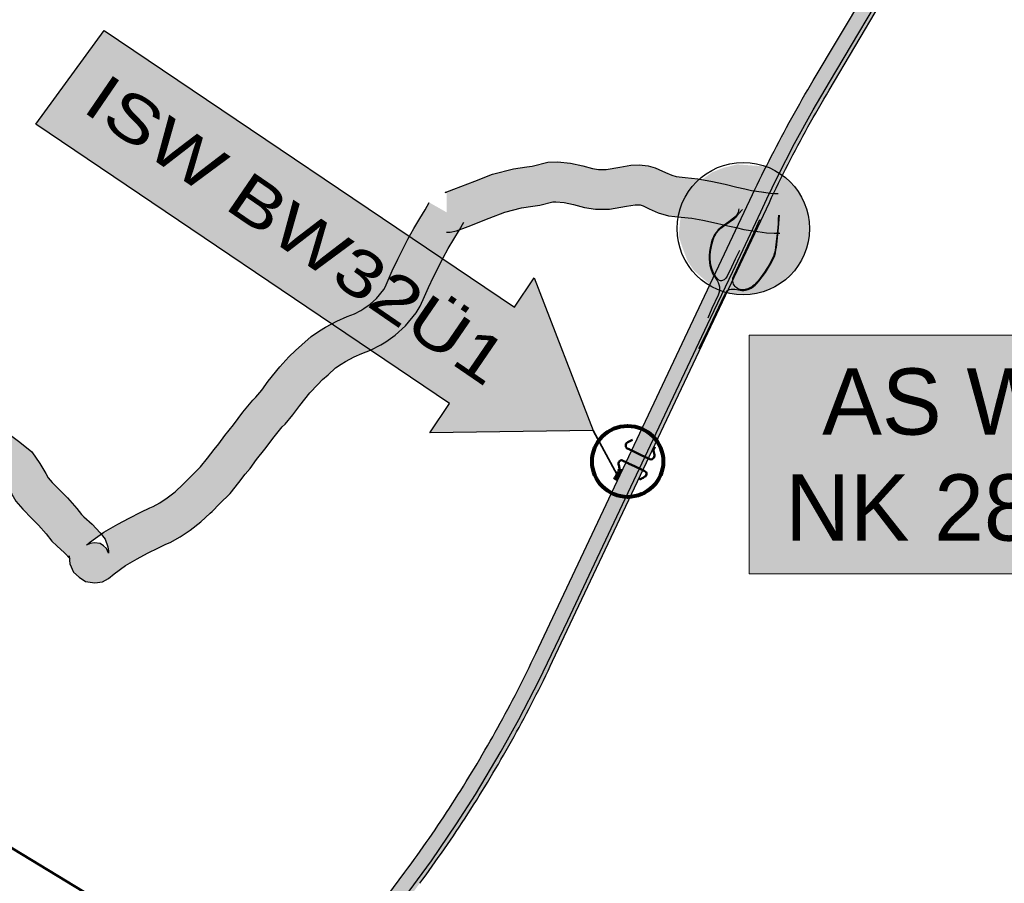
# Model space of a CAD drawing. Header units: metres. Extents: x 33417500 to 33438500, y 5878300 to 5908000.
# Tile 18 of 207: x 33425860 to 33429579, y 5891025 to 5894285. Entities that reach past the tile are written whole.
import ezdxf
from ezdxf.enums import TextEntityAlignment as Align

# ---------------------------------------------------------------- set-up
doc = ezdxf.new("R2010")
doc.units = ezdxf.units.M
doc.header["$LTSCALE"] = 999.999998
doc.linetypes.add('LT00', pattern=[0])
doc.linetypes.add('LT00000', pattern=[0])
for name, color, linetype, lineweight, true_color in [('200_STRASSENNETZ PLANUNG-4BA', 18, 'LT00000', 18, 0x000000), ('200_STRASSENNETZ_BAB', 18, 'LT00000', 18, 0x000000), ('200_STRASSENNETZ_Kreis', 18, 'LT00000', 18, 0x000000), ('200_STRASSENNETZ_Z', 18, 'LT00000', 18, 0x000000), ('920_freie_TEXTE_Z', 18, 'LT00000', 18, 0x000000), ('940_Bauwerksstempel_Z', 18, 'LT00000', 18, 0x000000), ('BAUWERKE', 18, 'LT00000', 18, 0x000000), ('DTK100FAR_412500-5861000_grau', 18, 'LT00000', 18, 0x000000)]:
    doc.layers.add(name, color=color, linetype=linetype, lineweight=lineweight, true_color=true_color)
for name, color, linetype, lineweight in [('Isw_Nord_ACHSE_Card', 251, 'LT00', 50), ('ISW_Sued_Achse_ACAD_VIC', 130, 'Continuous', 100), ('KREIS', 251, 'LT00', 80)]:
    doc.layers.add(name, color=color, linetype=linetype, lineweight=lineweight)
doc.layers.add('Pfeil', color=224, linetype='Continuous')
doc.layers.add('T__TEXT', color=2, linetype='Continuous')
doc.styles.add('arial narrow', font='ARIALN.TTF', dxfattribs={"width": 0.999})
doc.styles.add('TS100', font='arial.ttf', dxfattribs={"height": 0.2})
picture_1 = doc.add_image_def('image1.tif', size_in_pixel=(3600, 5740))

# ---------------------------------------------------------------- blocks, each defined once
blk = doc.blocks.new('Knoten_teilplanfrei')
at = {"linetype": 'Continuous', "lineweight": 25, "true_color": 0xffffff}
blk.add_hatch(color=7, dxfattribs=at).paths.add_polyline_path([(-0.04547, 0.48496), (-0.14718, 0.4603), (-0.23349, 0.42639), (-0.32904, 0.35858), (-0.36706, 0.31748), (-0.42254, 0.23631), (-0.46467, 0.13562), (-0.47802, 0.05651), (-0.4883, -0.05651), (-0.45953, -0.14384), (-0.42151, -0.24351), (-0.3722, -0.31748), (-0.29822, -0.38221), (-0.2202, -0.4489), (0.17365, 0.46888), (0.04212, 0.47853)])
at = {"linetype": 'Continuous', "lineweight": 25, "true_color": 0xff0000}
blk.add_hatch(color=1, dxfattribs=at).paths.add_polyline_path([(0.48976, -0.10065), (0.45948, -0.19718), (0.41038, -0.28563), (0.34448, -0.3624), (0.26448, -0.42432), (0.17365, -0.46888), (0.07571, -0.49423), (-0.02532, -0.49936), (-0.12533, -0.48404), (-0.2202, -0.4489), (0.17365, 0.46888), (0.26448, 0.42432), (0.34448, 0.3624), (0.41038, 0.28563), (0.45948, 0.19718), (0.48976, 0.10065), (0.5, 0)])
at = {"color": 1, "linetype": 'ByBlock', "lineweight": 25, "true_color": 0xff0000}
blk.add_circle((0, 0), 0.5, dxfattribs=at)

msp = doc.modelspace()

# ---------------------------------------------------------------- hatches: boundary and pattern name
at = {"layer": '200_STRASSENNETZ PLANUNG-4BA', "linetype": 'Continuous', "lineweight": 25, "true_color": 0xff0000}
for points in [[(33428856.9, 5894055.3), (33428846.6, 5894037.9), (33428836.4, 5894020.4), (33428826.1, 5894002.8), (33428816, 5893985.2), (33428806, 5893967.6), (33428796, 5893950), (33428786, 5893932.3), (33428776.2, 5893914.5), (33428766.4, 5893896.8), (33428756.7, 5893878.9), (33428747, 5893861.1), (33428737.5, 5893843.2), (33428728, 5893825.3), (33428718.6, 5893807.3), (33428709.2, 5893789.3), (33428699.9, 5893771.3), (33428690.7, 5893753.2), (33428681.6, 5893735.1), (33428672.5, 5893716.9), (33428663.5, 5893698.7), (33428654.6, 5893680.5), (33428645.7, 5893662.3), (33428636.9, 5893644), (33428628.3, 5893625.7), (33427809.5, 5891893.3), (33427801.1, 5891875.5), (33427792.5, 5891857.8), (33427784, 5891840.1), (33427775.3, 5891822.4), (33427766.6, 5891804.7), (33427757.8, 5891787.1), (33427748.9, 5891769.6), (33427740, 5891752), (33427731, 5891734.5), (33427721.9, 5891717.1), (33427712.7, 5891699.6), (33427703.5, 5891682.3), (33427694.2, 5891664.9), (33427684.9, 5891647.6), (33427675.4, 5891630.3), (33427665.9, 5891613.1), (33427656.4, 5891595.9), (33427646.7, 5891578.7), (33427637, 5891561.6), (33427627.3, 5891544.5), (33427617.4, 5891527.4), (33427607.5, 5891510.4), (33427597.6, 5891493.5), (33427587.5, 5891476.5), (33427577.4, 5891459.7), (33427567.2, 5891442.8), (33427557, 5891426), (33427546.7, 5891409.2), (33427536.3, 5891392.5), (33427525.9, 5891375.8), (33427515.3, 5891359.2), (33427504.8, 5891342.6), (33427494.1, 5891326), (33427483.4, 5891309.5), (33427472.6, 5891293.1), (33427461.8, 5891276.6), (33427450.9, 5891260.3), (33427439.9, 5891243.9), (33427428.9, 5891227.6), (33427417.8, 5891211.4), (33427406.6, 5891195.2), (33427395.4, 5891179), (33427384.1, 5891162.9), (33427372.7, 5891146.8), (33427361.3, 5891130.8), (33427349.8, 5891114.8), (33427338.3, 5891098.9), (33427326.7, 5891083), (33427314.9, 5891067), (33427371.3, 5891025.5), (33427383.1, 5891041.6), (33427394.9, 5891057.7), (33427406.6, 5891073.8), (33427418.2, 5891090), (33427429.8, 5891106.3), (33427441.3, 5891122.6), (33427452.8, 5891138.9), (33427464.2, 5891155.3), (33427475.5, 5891171.8), (33427486.8, 5891188.2), (33427498, 5891204.8), (33427509.1, 5891221.3), (33427520.2, 5891238), (33427531.1, 5891254.6), (33427542.1, 5891271.3), (33427552.9, 5891288.1), (33427563.7, 5891304.9), (33427574.5, 5891321.7), (33427585.1, 5891338.6), (33427595.7, 5891355.5), (33427606.2, 5891372.5), (33427616.7, 5891389.5), (33427627.1, 5891406.5), (33427637.4, 5891423.6), (33427647.7, 5891440.7), (33427657.8, 5891457.9), (33427668, 5891475.1), (33427678, 5891492.3), (33427688, 5891509.6), (33427697.9, 5891527), (33427707.7, 5891544.3), (33427717.5, 5891561.7), (33427727.2, 5891579.2), (33427736.8, 5891596.7), (33427746.4, 5891614.2), (33427755.9, 5891631.7), (33427765.3, 5891649.3), (33427774.6, 5891667), (33427783.9, 5891684.7), (33427793.1, 5891702.4), (33427802.3, 5891720.1), (33427811.3, 5891737.9), (33427820.3, 5891755.7), (33427829.2, 5891773.6), (33427838.1, 5891791.5), (33427846.9, 5891809.4), (33427855.6, 5891827.3), (33427864.2, 5891845.3), (33427872.8, 5891863.4), (33428691.5, 5893595.7), (33428700.1, 5893613.8), (33428708.8, 5893631.8), (33428717.5, 5893649.8), (33428726.3, 5893667.8), (33428735.2, 5893685.8), (33428744.1, 5893703.7), (33428753.1, 5893721.5), (33428762.2, 5893739.4), (33428771.4, 5893757.1), (33428780.6, 5893774.9), (33428789.9, 5893792.6), (33428799.3, 5893810.3), (33428808.7, 5893827.9), (33428818.2, 5893845.6), (33428827.8, 5893863.1), (33428837.4, 5893880.7), (33428847.2, 5893898.2), (33428856.9, 5893915.6), (33428866.8, 5893933), (33428876.7, 5893950.4), (33428886.7, 5893967.7), (33428896.8, 5893985), (33428906.9, 5894002.3), (33428917.1, 5894019.5), (33429111.9, 5894346.8), (33429051.7, 5894382.6)], [(33427082, 5890634.8), (33426963, 5890474), (33426906.8, 5890515.7), (33427025.7, 5890676.4), (33427315, 5891067.1), (33427371.2, 5891025.5)]]:
    msp.add_hatch(color=1, dxfattribs=at).paths.add_polyline_path(points)
at = {"layer": '200_STRASSENNETZ_Kreis', "linetype": 'Continuous', "lineweight": 25, "true_color": 0xa88f00}
for points in [[(33428647.1, 5893485.7), (33428595.4, 5893493.8), (33428566, 5893500.4), (33428535, 5893507.5), (33428491.7, 5893517.7), (33428440, 5893528.4), (33428399, 5893536.6), (33428358.9, 5893540.5), (33428310.4, 5893545.4), (33428271.8, 5893556.7), (33428237.5, 5893571.7), (33428215.2, 5893582.2), (33428210.7, 5893584), (33428203.2, 5893586.3), (33428195.8, 5893587.1), (33428184.9, 5893586.5), (33428152.1, 5893581), (33428087.8, 5893570.3), (33428035.5, 5893570), (33427993.8, 5893576.2), (33427952, 5893587.3), (33427916.6, 5893595), (33427884.9, 5893598.1), (33427874, 5893598), (33427824.3, 5893585.6), (33427798.1, 5893581.8), (33427755.2, 5893575.1), (33427692.6, 5893558.9), (33427633.3, 5893535.9), (33427554.3, 5893505.2), (33427509.4, 5893488.1), (33427485.7, 5893483.2), (33427472.2, 5893483.3), (33427472.5, 5893633.3), (33427470.6, 5893633.3), (33427467.3, 5893632.6), (33427500.4, 5893645.2), (33427579, 5893675.8), (33427646.5, 5893701.9), (33427724.9, 5893722.2), (33427775.8, 5893730.1), (33427795.2, 5893732.9), (33427854.9, 5893747.9), (33427891.6, 5893748.2), (33427940.1, 5893743.4), (33427987.3, 5893733.1), (33428024.1, 5893723.3), (33428046.2, 5893720.1), (33428075, 5893720.2), (33428127.4, 5893728.9), (33428168.1, 5893735.8), (33428199.4, 5893737.6), (33428233.6, 5893733.9), (33428260.2, 5893725.7), (33428274.7, 5893720), (33428299.6, 5893708.2), (33428323.1, 5893698), (33428339.3, 5893693.3), (33428373.6, 5893689.8), (33428421.1, 5893685.2), (33428470, 5893675.3), (33428524.1, 5893664.2), (33428568.9, 5893653.6), (33428599.1, 5893646.7), (33428623.5, 5893641.2), (33428670.5, 5893633.8)], [(33428711.1, 5893629.3), (33428695.6, 5893630.2), (33428669.5, 5893634), (33428648.1, 5893485.5), (33428680.3, 5893480.9), (33428709.7, 5893479.1), (33428731, 5893480), (33428724.7, 5893629.8)], [(33427521, 5893492.1), (33427499.8, 5893457), (33427478.1, 5893421.3), (33427459, 5893386.8), (33427423.7, 5893315.1), (33427404, 5893274.4), (33427389.5, 5893240.9), (33427372.8, 5893204), (33427357.4, 5893179.4), (33427317.5, 5893130.3), (33427278.6, 5893094.7), (33427242.7, 5893069.4), (33427223.8, 5893057.8), (33427185.5, 5893037.3), (33427152.8, 5893025.8), (33427123.5, 5893012.8), (33427090.3, 5892995.2), (33427074.5, 5892985.2), (33427053.4, 5892970.9), (33427024.7, 5892945), (33427003.7, 5892927.1), (33426985.8, 5892908.8), (33426956.5, 5892877.3), (33426918.4, 5892829.6), (33426892.3, 5892793.9), (33426862.4, 5892758.9), (33426851.7, 5892748.2), (33426821.2, 5892710.6), (33426785.6, 5892664.2), (33426754.6, 5892624.8), (33426730.2, 5892591.4), (33426711.8, 5892569.6), (33426687.7, 5892538.1), (33426654.7, 5892496.9), (33426615.2, 5892457.7), (33426586.8, 5892428.9), (33426579.7, 5892422.4), (33426544.9, 5892389.6), (33426504.3, 5892358.1), (33426466.4, 5892333.4), (33426428.3, 5892312.3), (33426412.2, 5892305.9), (33426384.5, 5892292.4), (33426343.3, 5892271.3), (33426303.9, 5892250.3), (33426260.4, 5892224.7), (33426216.6, 5892193.3), (33426195.5, 5892175.5), (33426172.6, 5892164), (33426143.5, 5892159.5), (33426109.2, 5892164.5), (33426084.9, 5892180.5), (33426063.8, 5892199.8), (33426049.7, 5892231.7), (33426047.2, 5892254.2), (33426050.8, 5892250.5), (33426049.5, 5892252.1), (33426046.4, 5892261.4), (33426046.5, 5892260.6), (33426047.2, 5892254.2), (33426029.2, 5892273.1), (33426000.7, 5892298.8), (33425981.2, 5892317.3), (33425960.3, 5892345), (33425930.8, 5892377.6), (33425906.3, 5892402.8), (33425872.2, 5892437.7), (33425846.2, 5892468.5), (33425830.1, 5892494.7), (33425809.6, 5892529.5), (33425794.5, 5892551.6), (33425769.6, 5892571.9), (33425730.8, 5892600), (33425703.9, 5892617), (33425673.7, 5892631.3), (33425643.4, 5892642.7), (33425605, 5892654.4), (33425568.7, 5892664.6), (33425521.9, 5892682.4), (33425482.1, 5892703.3), (33425433.9, 5892730.2), (33425364.2, 5892775.5), (33425350, 5892788.8), (33425337.8, 5892800.6), (33425320.8, 5892824.6), (33425307.3, 5892847.5), (33425301.3, 5892857.5), (33425294.4, 5892864), (33425282, 5892875.3), (33425262.4, 5892890.6), (33425229.1, 5892920.3), (33425184.5, 5892964), (33425132.3, 5893025.9), (33425097.4, 5893073.9), (33425074.2, 5893112.4), (33425045.6, 5893153.5), (33425041.5, 5893159.8), (33425011.5, 5893205.5), (33424974.6, 5893261.4), (33424972.5, 5893264.5), (33424944.7, 5893305.2), (33424931.5, 5893327.8), (33425060.9, 5893403.6), (33425071.6, 5893385.5), (33425096.2, 5893349.3), (33425098.9, 5893345.3), (33425136.8, 5893287.9), (33425166.7, 5893242.4), (33425169.7, 5893237.8), (33425200.2, 5893194), (33425222.5, 5893156.9), (33425250.4, 5893118.5), (33425294.6, 5893066.1), (33425331.6, 5893029.8), (33425358.4, 5893005.9), (33425378.7, 5892990.2), (33425396.6, 5892973.8), (33425419.2, 5892952.4), (33425436.2, 5892924.3), (33425446.9, 5892906.1), (33425452.2, 5892898.6), (33425453.3, 5892897.6), (33425456.9, 5892894.2), (33425511.5, 5892858.7), (33425553.5, 5892835.2), (33425583.6, 5892819.4), (33425615.9, 5892807.1), (33425647.1, 5892798.3), (33425691.7, 5892784.8), (33425732.2, 5892769.6), (33425776.4, 5892748.7), (33425815, 5892724.3), (33425861.1, 5892690.9), (33425906, 5892654.2), (33425936.3, 5892610), (33425958.7, 5892572), (33425968.1, 5892556.6), (33425983.3, 5892538.6), (33426013.8, 5892507.5), (33426040.3, 5892480.2), (33426076, 5892440.7), (33426093.5, 5892417.6), (33426102.7, 5892408.9), (33426133.8, 5892380.8), (33426164.6, 5892348.5), (33426168.6, 5892343.4), (33426124.5, 5892311.8), (33426112.4, 5892301.6), (33426126.3, 5892308.6), (33426142.9, 5892311.2), (33426163.8, 5892308.1), (33426177.4, 5892299.2), (33426188.2, 5892289.3), (33426196.2, 5892271.2), (33426195.4, 5892278.7), (33426193.1, 5892295.7), (33426183.6, 5892324), (33426168.6, 5892343.4), (33426178.5, 5892350.5), (33426230.6, 5892381.2), (33426273.8, 5892404.2), (33426317.4, 5892426.5), (33426351.5, 5892443.2), (33426364.2, 5892448.2), (33426389, 5892462), (33426417.2, 5892480.4), (33426447.3, 5892503.7), (33426477.6, 5892532.3), (33426482.6, 5892536.8), (33426509, 5892563.6), (33426543, 5892597.4), (33426569.6, 5892630.5), (33426594.7, 5892663.5), (33426612.1, 5892684.1), (33426635, 5892715.5), (33426667.2, 5892756.3), (33426703.4, 5892803.5), (33426740.3, 5892849), (33426752.3, 5892860.9), (33426774.5, 5892887), (33426799.3, 5892920.9), (33426842.8, 5892975.2), (33426877.2, 5893012.3), (33426901.4, 5893037), (33426925.8, 5893057.7), (33426960.5, 5893089.2), (33426992.3, 5893110.7), (33427015, 5893125.1), (33427057.9, 5893147.7), (33427097.3, 5893165.3), (33427124.9, 5893175), (33427149.2, 5893188), (33427160.2, 5893194.7), (33427184.3, 5893211.8), (33427208, 5893233.4), (33427235.2, 5893266.9), (33427240.3, 5893275.1), (33427252.3, 5893301.6), (33427267.6, 5893336.9), (33427288.9, 5893380.9), (33427326.1, 5893456.5), (33427348.4, 5893496.6), (33427371.5, 5893534.7), (33427391.5, 5893567.9), (33427407.1, 5893595.4), (33427537.5, 5893521.2)]]:
    msp.add_hatch(color=54, dxfattribs=at).paths.add_polyline_path(points)
at = {"layer": '920_freie_TEXTE_Z', "linetype": 'Continuous', "lineweight": 25, "true_color": 0xffffff}
msp.add_hatch(color=7, dxfattribs=at).paths.add_polyline_path([(33428614.7, 5892194), (33430833.4, 5892194), (33430833.4, 5893094), (33428614.7, 5893094)])
at = {"layer": 'BAUWERKE', "linetype": 'Continuous', "lineweight": -3, "true_color": 0x676767}
msp.add_hatch(color=251, dxfattribs=at).paths.add_polyline_path([(33428214.1, 5892579.4), (33428146.4, 5892611.2), (33428160.2, 5892639.8), (33428172.5, 5892666), (33428240, 5892633.7), (33428227.8, 5892607.8)])
at = {"layer": 'Pfeil', "true_color": 0xff0000}
msp.add_hatch(color=1, dxfattribs=at).paths.add_polyline_path([(33428026.2, 5892735.3), (33427803.2, 5893310.9), (33427728.8, 5893200.3), (33426178.9, 5894244.3), (33425921.8, 5893891.5), (33427483.6, 5892836.7), (33427409, 5892726.2)])

# ---------------------------------------------------------------- linework, layer by layer
at = {"layer": '200_STRASSENNETZ PLANUNG-4BA', "color": 1, "lineweight": 25, "true_color": 0xff0000, "flags": 128}
for points in [[(33427314.9, 5891067), (33427326.7, 5891083), (33427338.3, 5891098.9), (33427349.8, 5891114.8), (33427361.3, 5891130.8), (33427372.7, 5891146.8), (33427384.1, 5891162.9), (33427395.4, 5891179), (33427406.6, 5891195.2), (33427417.8, 5891211.4), (33427428.9, 5891227.6), (33427439.9, 5891243.9), (33427450.9, 5891260.3), (33427461.8, 5891276.6), (33427472.6, 5891293.1), (33427483.4, 5891309.5), (33427494.1, 5891326), (33427504.8, 5891342.6), (33427515.3, 5891359.2), (33427525.9, 5891375.8), (33427536.3, 5891392.5), (33427546.7, 5891409.2), (33427557, 5891426), (33427567.2, 5891442.8), (33427577.4, 5891459.7), (33427587.5, 5891476.5), (33427597.6, 5891493.5), (33427607.5, 5891510.4), (33427617.4, 5891527.4), (33427627.3, 5891544.5), (33427637, 5891561.6), (33427646.7, 5891578.7), (33427656.4, 5891595.9), (33427665.9, 5891613.1), (33427675.4, 5891630.3), (33427684.9, 5891647.6), (33427694.2, 5891664.9), (33427703.5, 5891682.3), (33427712.7, 5891699.6), (33427721.9, 5891717.1), (33427731, 5891734.5), (33427740, 5891752), (33427748.9, 5891769.6), (33427757.8, 5891787.1), (33427766.6, 5891804.7), (33427775.3, 5891822.4), (33427784, 5891840.1), (33427792.5, 5891857.8), (33427801.1, 5891875.5), (33427809.5, 5891893.3), (33428628.3, 5893625.7), (33428636.9, 5893644), (33428645.7, 5893662.3), (33428654.6, 5893680.5), (33428663.5, 5893698.7), (33428672.5, 5893716.9), (33428681.6, 5893735.1), (33428690.7, 5893753.2), (33428699.9, 5893771.3), (33428709.2, 5893789.3), (33428718.6, 5893807.3), (33428728, 5893825.3), (33428737.5, 5893843.2), (33428747, 5893861.1), (33428756.7, 5893878.9), (33428766.4, 5893896.8), (33428776.2, 5893914.5), (33428786, 5893932.3), (33428796, 5893950), (33428806, 5893967.6), (33428816, 5893985.2), (33428826.1, 5894002.8), (33428836.4, 5894020.4), (33428846.6, 5894037.9), (33428856.9, 5894055.3), (33429051.7, 5894382.6)], [(33427371.3, 5891025.5), (33427383.1, 5891041.6), (33427394.9, 5891057.7), (33427406.6, 5891073.8), (33427418.2, 5891090), (33427429.8, 5891106.3), (33427441.3, 5891122.6), (33427452.8, 5891138.9), (33427464.2, 5891155.3), (33427475.5, 5891171.8), (33427486.8, 5891188.2), (33427498, 5891204.8), (33427509.1, 5891221.3), (33427520.2, 5891238), (33427531.1, 5891254.6), (33427542.1, 5891271.3), (33427552.9, 5891288.1), (33427563.7, 5891304.9), (33427574.5, 5891321.7), (33427585.1, 5891338.6), (33427595.7, 5891355.5), (33427606.2, 5891372.5), (33427616.7, 5891389.5), (33427627.1, 5891406.5), (33427637.4, 5891423.6), (33427647.7, 5891440.7), (33427657.8, 5891457.9), (33427668, 5891475.1), (33427678, 5891492.3), (33427688, 5891509.6), (33427697.9, 5891527), (33427707.7, 5891544.3), (33427717.5, 5891561.7), (33427727.2, 5891579.2), (33427736.8, 5891596.7), (33427746.4, 5891614.2), (33427755.9, 5891631.7), (33427765.3, 5891649.3), (33427774.6, 5891667), (33427783.9, 5891684.7), (33427793.1, 5891702.4), (33427802.3, 5891720.1), (33427811.3, 5891737.9), (33427820.3, 5891755.7), (33427829.2, 5891773.6), (33427838.1, 5891791.5), (33427846.9, 5891809.4), (33427855.6, 5891827.3), (33427864.2, 5891845.3), (33427872.8, 5891863.4), (33428691.5, 5893595.7), (33428700.1, 5893613.8), (33428708.8, 5893631.8), (33428717.5, 5893649.8), (33428726.3, 5893667.8), (33428735.2, 5893685.8), (33428744.1, 5893703.7), (33428753.1, 5893721.5), (33428762.2, 5893739.4), (33428771.4, 5893757.1), (33428780.6, 5893774.9), (33428789.9, 5893792.6), (33428799.3, 5893810.3), (33428808.7, 5893827.9), (33428818.2, 5893845.6), (33428827.8, 5893863.1), (33428837.4, 5893880.7), (33428847.2, 5893898.2), (33428856.9, 5893915.6), (33428866.8, 5893933), (33428876.7, 5893950.4), (33428886.7, 5893967.7), (33428896.8, 5893985), (33428906.9, 5894002.3), (33428917.1, 5894019.5), (33429111.9, 5894346.8)], [(33426906.8, 5890515.7), (33427025.7, 5890676.4), (33427315, 5891067.1)]]:
    msp.add_lwpolyline(points, dxfattribs=at)
at = {"layer": '200_STRASSENNETZ_BAB', "color": 200, "lineweight": -3, "true_color": 0xd600f5, "flags": 128}
for points in [[(33428658.8, 5893559.7), (33428682, 5893609.4), (33428722.7, 5893692.7), (33428786.6, 5893817.8), (33428857.4, 5893945.3), (33428918.2, 5894049), (33429172.3, 5894476.3), (33429429.8, 5894908.2), (33429620.6, 5895229.1), (33429683.2, 5895332.1), (33429742.2, 5895426.5), (33429811.2, 5895530.8), (33429880.6, 5895631.4), (33429948.6, 5895724), (33430006.9, 5895799), (33430069.9, 5895878.4), (33430141.6, 5895965.4), (33430210.5, 5896044.6), (33430262.6, 5896102), (33430334, 5896176), (33430435.8, 5896280.3), (33430622, 5896471.4), (33430791.6, 5896642.3), (33430988.4, 5896844.8), (33431171.7, 5897032.6), (33431332.9, 5897195.9), (33431683.8, 5897553.6), (33431860, 5897736.8), (33432020.6, 5897898.3), (33432224.5, 5898106.4), (33432367.8, 5898251.5), (33432536.5, 5898423.8)], [(33425119.6, 5887187), (33425305.3, 5887482.8), (33425584.1, 5887926.7), (33425845.1, 5888342.6), (33425995.4, 5888582.6), (33426079.6, 5888716.4), (33426121.9, 5888786.9), (33426150, 5888837.5), (33426175.9, 5888887.5), (33426202.6, 5888943.9), (33426228.4, 5889002.5), (33426252, 5889061.1), (33426273, 5889118), (33426292.8, 5889176.3), (33426311.4, 5889231.6), (33426352.9, 5889356.5), (33426409.6, 5889528), (33426469.1, 5889702.9), (33426496.3, 5889770.9), (33426527.8, 5889842.2), (33426564, 5889916.3), (33426603.8, 5889988.9), (33426637, 5890045), (33426671.5, 5890099), (33426702.3, 5890143.7), (33426730, 5890182.7), (33426760.5, 5890224.2), (33426876, 5890381.1), (33427001.5, 5890549.7), (33427080.1, 5890655), (33427296.5, 5890948.2), (33427415.9, 5891110.6), (33427510.1, 5891249.5), (33427582.3, 5891360.6), (33427679, 5891524.3), (33427745.6, 5891644.2), (33427822.4, 5891791.9), (33427930.9, 5892017), (33428030.8, 5892231.4), (33428242.3, 5892678.7), (33428469.1, 5893158.7), (33428553.6, 5893334.5), (33428658.8, 5893559.7)], [(33428575.7, 5893571.6), (33428575.1, 5893566.8), (33428574.5, 5893561.2), (33428572.6, 5893554.7), (33428568.5, 5893548.2), (33428562.6, 5893541.6), (33428556.4, 5893536), (33428537.9, 5893522.7), (33428516.6, 5893507.7), (33428506.7, 5893500), (33428497.7, 5893491.9), (33428490.2, 5893482.6), (33428484.8, 5893474.5), (33428480.6, 5893466), (33428476.1, 5893455.1), (33428471.7, 5893441.4), (33428468, 5893423.7), (33428465.8, 5893410.6), (33428464.3, 5893395.8), (33428463.7, 5893381), (33428467.2, 5893357.9), (33428471.8, 5893340.6), (33428478.4, 5893324.8), (33428486.3, 5893312.1), (33428494, 5893300.9), (33428498.2, 5893293.2), (33428501.3, 5893285.9), (33428503.3, 5893277.2), (33428503.7, 5893268.9), (33428502.7, 5893261.6), (33428500.7, 5893253.5), (33428498.3, 5893245.7), (33428474.6, 5893195.2), (33428458.9, 5893158.7)], [(33428579.3, 5893413.8), (33428562.5, 5893381.2), (33428548.8, 5893351.5), (33428532.3, 5893317.5), (33428529.7, 5893313.4), (33428526.6, 5893309.7), (33428523.2, 5893306.2), (33428520.4, 5893304), (33428517.3, 5893302.3), (33428514, 5893301), (33428510.5, 5893300.2), (33428507, 5893299.8), (33428503.8, 5893300.5), (33428500.8, 5893302), (33428498.1, 5893304.4), (33428489.7, 5893314.3), (33428482.1, 5893326.8), (33428475.8, 5893341.8), (33428471, 5893358.9), (33428467.4, 5893380.8), (33428468.1, 5893395.9), (33428469.5, 5893410.7), (33428471.5, 5893423.1), (33428475.1, 5893440.6), (33428479.3, 5893454), (33428483.5, 5893465.1), (33428487.7, 5893473.3), (33428492.5, 5893481.1), (33428499.5, 5893490), (33428508.3, 5893498), (33428518.3, 5893505.9), (33428539.4, 5893520.7), (33428558, 5893533.8), (33428561.9, 5893536.8), (33428564.6, 5893539.3), (33428567.4, 5893542.4), (33428569.4, 5893544.8), (33428571.3, 5893547.6), (33428573.5, 5893550.4), (33428575.3, 5893552.5), (33428589.5, 5893568.7)], [(33428425.2, 5893044), (33428451.2, 5893095.3), (33428477.8, 5893151.9), (33428522.5, 5893246), (33428525.7, 5893252.8), (33428527.9, 5893256.6), (33428530.3, 5893259.8), (33428533.5, 5893262.8), (33428537, 5893265.2), (33428541.1, 5893267.2), (33428547.6, 5893268.4), (33428554.9, 5893268.4), (33428561.3, 5893267.7), (33428575.6, 5893265.1), (33428587.6, 5893263.5), (33428594.8, 5893263.2), (33428600.8, 5893263.9), (33428606.3, 5893265.3), (33428612.1, 5893267.4), (33428617.5, 5893269.8), (33428622.4, 5893272.4), (33428626.7, 5893274.9), (33428631.3, 5893277.9), (33428637.4, 5893283), (33428645.4, 5893290.9), (33428652.4, 5893298.9), (33428676.7, 5893331), (33428696.1, 5893362.9), (33428705.5, 5893381.1), (33428710.4, 5893391.6), (33428714.2, 5893405.3), (33428716.3, 5893415.2), (33428718, 5893425.6), (33428726.4, 5893500.1), (33428727.6, 5893515.7), (33428728.4, 5893531.4), (33428729.3, 5893547.7)], [(33428725.8, 5893547.9), (33428725.2, 5893531.5), (33428724.7, 5893515.8), (33428723.6, 5893500.3), (33428715.2, 5893426), (33428713.2, 5893415.5), (33428711.1, 5893405.7), (33428707.3, 5893392), (33428702.7, 5893382.6), (33428693, 5893363.9), (33428673.3, 5893332.4), (33428650, 5893300.9), (33428643.3, 5893293.1), (33428635.3, 5893285), (33428629.5, 5893280.3), (33428625.1, 5893277.3), (33428620.6, 5893274.7), (33428615.8, 5893272.1), (33428610.6, 5893269.6), (33428605.2, 5893267.7), (33428600.1, 5893266.4), (33428594.4, 5893265.7), (33428587.6, 5893266), (33428581.4, 5893266.8), (33428576.2, 5893268.1), (33428571.1, 5893270.7), (33428566.4, 5893274.7), (33428562.5, 5893278.5), (33428559.2, 5893283), (33428556.6, 5893287.4), (33428554.5, 5893292.6), (33428553.1, 5893298), (33428553.1, 5893304.1), (33428554.1, 5893309.9), (33428555.7, 5893315.6), (33428558, 5893321.5), (33428592.4, 5893393.5), (33428627, 5893467.2), (33428655.1, 5893530.9)]]:
    msp.add_lwpolyline(points, dxfattribs=at)
at = {"layer": '200_STRASSENNETZ_Kreis', "color": 54, "lineweight": 25, "true_color": 0xa88f00, "flags": 128}
for points in [[(33427472.5, 5893633.3), (33427470.6, 5893633.3), (33427467.3, 5893632.6), (33427500.4, 5893645.2), (33427579, 5893675.8), (33427646.5, 5893701.9), (33427724.9, 5893722.2), (33427775.8, 5893730.1), (33427795.2, 5893732.9), (33427854.9, 5893747.9), (33427891.6, 5893748.2), (33427940.1, 5893743.4), (33427987.3, 5893733.1), (33428024.1, 5893723.3), (33428046.2, 5893720.1), (33428075, 5893720.2), (33428127.4, 5893728.9), (33428168.1, 5893735.8), (33428199.4, 5893737.6), (33428233.6, 5893733.9), (33428260.2, 5893725.7), (33428274.7, 5893720), (33428299.6, 5893708.2), (33428323.1, 5893698), (33428339.3, 5893693.3), (33428373.6, 5893689.8), (33428421.1, 5893685.2), (33428470, 5893675.3), (33428524.1, 5893664.2), (33428568.9, 5893653.6), (33428599.1, 5893646.7), (33428623.5, 5893641.2), (33428670.5, 5893633.8)], [(33428669.5, 5893634), (33428695.6, 5893630.2), (33428711.1, 5893629.3), (33428724.7, 5893629.8)], [(33425060.9, 5893403.6), (33425071.6, 5893385.5), (33425096.2, 5893349.3), (33425098.9, 5893345.3), (33425136.8, 5893287.9), (33425166.7, 5893242.4), (33425169.7, 5893237.8), (33425200.2, 5893194), (33425222.5, 5893156.9), (33425250.4, 5893118.5), (33425294.6, 5893066.1), (33425331.6, 5893029.8), (33425358.4, 5893005.9), (33425378.7, 5892990.2), (33425396.6, 5892973.8), (33425419.2, 5892952.4), (33425436.2, 5892924.3), (33425446.9, 5892906.1), (33425452.2, 5892898.6), (33425453.3, 5892897.6), (33425456.9, 5892894.2), (33425511.5, 5892858.7), (33425553.5, 5892835.2), (33425583.6, 5892819.4), (33425615.9, 5892807.1), (33425647.1, 5892798.3), (33425691.7, 5892784.8), (33425732.2, 5892769.6), (33425776.4, 5892748.7), (33425815, 5892724.3), (33425861.1, 5892690.9), (33425906, 5892654.2), (33425936.3, 5892610), (33425958.7, 5892572), (33425968.1, 5892556.6), (33425983.3, 5892538.6), (33426013.8, 5892507.5), (33426040.3, 5892480.2), (33426076, 5892440.7), (33426093.5, 5892417.6), (33426102.7, 5892408.9), (33426133.8, 5892380.8), (33426164.6, 5892348.5), (33426183.6, 5892324), (33426193.1, 5892295.7), (33426195.4, 5892278.7), (33426196.2, 5892271.2), (33426188.2, 5892289.3), (33426177.4, 5892299.2), (33426163.8, 5892308.1), (33426142.9, 5892311.2), (33426126.3, 5892308.6), (33426112.4, 5892301.6), (33426124.5, 5892311.8), (33426178.5, 5892350.5), (33426230.6, 5892381.2), (33426273.8, 5892404.2), (33426317.4, 5892426.5), (33426351.5, 5892443.2), (33426364.2, 5892448.2), (33426389, 5892462), (33426417.2, 5892480.4), (33426447.3, 5892503.7), (33426477.6, 5892532.3), (33426482.6, 5892536.8), (33426509, 5892563.6), (33426543, 5892597.4), (33426569.6, 5892630.5), (33426594.7, 5892663.5), (33426612.1, 5892684.1), (33426635, 5892715.5), (33426667.2, 5892756.3), (33426703.4, 5892803.5), (33426740.3, 5892849), (33426752.3, 5892860.9), (33426774.5, 5892887), (33426799.3, 5892920.9), (33426842.8, 5892975.2), (33426877.2, 5893012.3), (33426901.4, 5893037), (33426925.8, 5893057.7), (33426960.5, 5893089.2), (33426992.3, 5893110.7), (33427015, 5893125.1), (33427057.9, 5893147.7), (33427097.3, 5893165.3), (33427124.9, 5893175), (33427149.2, 5893188), (33427160.2, 5893194.7), (33427184.3, 5893211.8), (33427208, 5893233.4), (33427235.2, 5893266.9), (33427240.3, 5893275.1), (33427252.3, 5893301.6), (33427267.6, 5893336.9), (33427288.9, 5893380.9), (33427326.1, 5893456.5), (33427348.4, 5893496.6), (33427371.5, 5893534.7), (33427391.5, 5893567.9), (33427407.1, 5893595.4)], [(33427472.2, 5893483.3), (33427485.7, 5893483.2), (33427509.4, 5893488.1), (33427554.3, 5893505.2), (33427633.3, 5893535.9), (33427692.6, 5893558.9), (33427755.2, 5893575.1), (33427798.1, 5893581.8), (33427824.3, 5893585.6), (33427874, 5893598), (33427884.9, 5893598.1), (33427916.6, 5893595), (33427952, 5893587.3), (33427993.8, 5893576.2), (33428035.5, 5893570), (33428087.8, 5893570.3), (33428152.1, 5893581), (33428184.9, 5893586.5), (33428195.8, 5893587.1), (33428203.2, 5893586.3), (33428210.7, 5893584), (33428215.2, 5893582.2), (33428237.5, 5893571.7), (33428271.8, 5893556.7), (33428310.4, 5893545.4), (33428358.9, 5893540.5), (33428399, 5893536.6), (33428440, 5893528.4), (33428491.7, 5893517.7), (33428535, 5893507.5), (33428566, 5893500.4), (33428595.4, 5893493.8), (33428647.1, 5893485.7)], [(33424931.5, 5893327.8), (33424944.7, 5893305.2), (33424972.5, 5893264.5), (33424974.6, 5893261.4), (33425011.5, 5893205.5), (33425041.5, 5893159.8), (33425045.6, 5893153.5), (33425074.2, 5893112.4), (33425097.4, 5893073.9), (33425132.3, 5893025.9), (33425184.5, 5892964), (33425229.1, 5892920.3), (33425262.4, 5892890.6), (33425282, 5892875.3), (33425294.4, 5892864), (33425301.3, 5892857.5), (33425307.3, 5892847.5), (33425320.8, 5892824.6), (33425337.8, 5892800.6), (33425350, 5892788.8), (33425364.2, 5892775.5), (33425433.9, 5892730.2), (33425482.1, 5892703.3), (33425521.9, 5892682.4), (33425568.7, 5892664.6), (33425605, 5892654.4), (33425643.4, 5892642.7), (33425673.7, 5892631.3), (33425703.9, 5892617), (33425730.8, 5892600), (33425769.6, 5892571.9), (33425794.5, 5892551.6), (33425809.6, 5892529.5), (33425830.1, 5892494.7), (33425846.2, 5892468.5), (33425872.2, 5892437.7), (33425906.3, 5892402.8), (33425930.8, 5892377.6), (33425960.3, 5892345), (33425981.2, 5892317.3), (33426000.7, 5892298.8), (33426029.2, 5892273.1), (33426050.8, 5892250.5), (33426049.5, 5892252.1), (33426046.4, 5892261.4), (33426046.5, 5892260.6), (33426049.7, 5892231.7), (33426063.8, 5892199.8), (33426084.9, 5892180.5), (33426109.2, 5892164.5), (33426143.5, 5892159.5), (33426172.6, 5892164), (33426195.5, 5892175.5), (33426216.6, 5892193.3), (33426260.4, 5892224.7), (33426303.9, 5892250.3), (33426343.3, 5892271.3), (33426384.5, 5892292.4), (33426412.2, 5892305.9), (33426428.3, 5892312.3), (33426466.4, 5892333.4), (33426504.3, 5892358.1), (33426544.9, 5892389.6), (33426579.7, 5892422.4), (33426586.8, 5892428.9), (33426615.2, 5892457.7), (33426654.7, 5892496.9), (33426687.7, 5892538.1), (33426711.8, 5892569.6), (33426730.2, 5892591.4), (33426754.6, 5892624.8), (33426785.6, 5892664.2), (33426821.2, 5892710.6), (33426851.7, 5892748.2), (33426862.4, 5892758.9), (33426892.3, 5892793.9), (33426918.4, 5892829.6), (33426956.5, 5892877.3), (33426985.8, 5892908.8), (33427003.7, 5892927.1), (33427024.7, 5892945), (33427053.4, 5892970.9), (33427074.5, 5892985.2), (33427090.3, 5892995.2), (33427123.5, 5893012.8), (33427152.8, 5893025.8), (33427185.5, 5893037.3), (33427223.8, 5893057.8), (33427242.7, 5893069.4), (33427278.6, 5893094.7), (33427317.5, 5893130.3), (33427357.4, 5893179.4), (33427372.8, 5893204), (33427389.5, 5893240.9), (33427404, 5893274.4), (33427423.7, 5893315.1), (33427459, 5893386.8), (33427478.1, 5893421.3), (33427499.8, 5893457), (33427521, 5893492.1), (33427537.5, 5893521.2)], [(33428648.1, 5893485.5), (33428680.3, 5893480.9), (33428709.7, 5893479.1), (33428731, 5893480)]]:
    msp.add_lwpolyline(points, dxfattribs=at)
at = {"layer": '920_freie_TEXTE_Z', "color": 1, "lineweight": 50, "true_color": 0xff0000}
msp.add_line((33421992.8, 5893488), (33426958, 5890474.3), dxfattribs=at)
at = {"layer": '920_freie_TEXTE_Z', "color": 18, "lineweight": 18, "true_color": 0x000000, "flags": 128}
msp.add_lwpolyline([(33428614.7, 5892194), (33430833.4, 5892194), (33430833.4, 5893094), (33428614.7, 5893094), (33428614.7, 5892194)], close=True, dxfattribs=at)
at = {"layer": '940_Bauwerksstempel_Z', "color": 5, "lineweight": 35}
msp.add_line((33428026.2, 5892735.3), (33428116.5, 5892567.8), dxfattribs=at)
at = {"layer": 'Isw_Nord_ACHSE_Card', "color": 253, "true_color": 0xa0a0a0}
for points in [[(33428175, 5892699), (33428156.9, 5892690.6), (33428153.6, 5892688.3), (33428151.2, 5892685.1), (33428149.8, 5892681.4), (33428149.4, 5892677.4), (33428150.1, 5892673.4), (33428151.8, 5892669.8), (33428154.7, 5892667.1), (33428158.3, 5892665.4), (33428162, 5892663.7), (33428165.6, 5892662), (33428169.2, 5892660.3), (33428172.8, 5892658.6), (33428175.2, 5892657.4), (33428202.7, 5892643.9)], [(33428202.7, 5892643.9), (33428226.1, 5892632.8), (33428229.7, 5892631.1), (33428233.3, 5892629.4), (33428237, 5892627.7), (33428240.6, 5892626), (33428244.5, 5892625.4), (33428248.4, 5892626.4), (33428251.9, 5892628.4), (33428254.7, 5892631.2), (33428256.7, 5892634.7), (33428257.6, 5892638.6), (33428257.4, 5892642.6), (33428253.4, 5892658.1), (33428254.5, 5892661.9), (33428257.4, 5892669.4), (33428258.6, 5892673.2)], [(33428112.4, 5892547.6), (33428114.1, 5892551.2), (33428115.8, 5892554.9), (33428117.5, 5892558.5), (33428119.2, 5892562.1), (33428121, 5892565.7), (33428122.7, 5892569.3), (33428124.4, 5892572.9), (33428126.1, 5892576.5), (33428127.3, 5892580.3), (33428126.6, 5892584.3), (33428125.9, 5892588.2), (33428125.2, 5892592.2), (33428124.5, 5892596.1), (33428123.8, 5892600), (33428123.1, 5892604), (33428122.4, 5892607.9), (33428122.2, 5892611.9), (33428123.3, 5892615.7), (33428125.8, 5892618.9), (33428129.1, 5892621.2), (33428132.9, 5892622.3), (33428136.8, 5892621.3), (33428140.4, 5892619.5), (33428144, 5892617.8), (33428147.6, 5892616.1), (33428151.3, 5892614.4), (33428154.9, 5892612.7), (33428158.5, 5892611), (33428158.5, 5892611), (33428160, 5892610.3), (33428184.3, 5892598.3)], [(33428184.3, 5892598.3), (33428208.2, 5892586.9), (33428211.8, 5892585.2), (33428215.4, 5892583.5), (33428219, 5892581.8), (33428222.6, 5892580.1), (33428225.9, 5892577.8), (33428227.5, 5892574.1), (33428227.8, 5892570.1), (33428226.9, 5892566.2), (33428224.7, 5892562.9), (33428221.5, 5892560.5), (33428218, 5892558.5), (33428214.5, 5892556.6), (33428211, 5892554.6), (33428207.5, 5892552.7), (33428204, 5892550.7), (33428200.5, 5892548.8)]]:
    msp.add_lwpolyline(points, dxfattribs=at)
at = {"layer": 'ISW_Sued_Achse_ACAD_VIC', "color": 1, "true_color": 0xff0000, "flags": 128}
msp.add_lwpolyline([(33428108.3, 5892548.6), (33428110.2, 5892552.1), (33428112, 5892555.7), (33428113.9, 5892559.2), (33428115.8, 5892562.7), (33428117.7, 5892566.3), (33428119.5, 5892569.8), (33428121.4, 5892573.3), (33428123.3, 5892576.9), (33428125.1, 5892580.4), (33428125.8, 5892582.3), (33428126.6, 5892586.2), (33428126.2, 5892588.2)], dxfattribs=at)
at = {"layer": 'KREIS', "color": 1, "true_color": 0xff0000}
msp.add_circle((33428156.4, 5892617.9), 134.3, dxfattribs=at)
at = {"layer": 'T__TEXT', "color": 5, "linetype": 'Continuous'}
msp.add_lwpolyline([(33426178.9, 5894244.3), (33427728.8, 5893200.3), (33427803.2, 5893310.9), (33428026.2, 5892735.3), (33427409, 5892726.2), (33427483.6, 5892836.7), (33425921.8, 5893891.5), (33426178.9, 5894244.3)], dxfattribs=at)

# ---------------------------------------------------------------- block references
at = {"layer": '200_STRASSENNETZ_Z', "xscale": 500, "yscale": 500, "zscale": 500}
msp.add_blockref('Knoten_teilplanfrei', (33428593.2, 5893496.7), dxfattribs=at)

# ---------------------------------------------------------------- texts
at = {"layer": '920_freie_TEXTE_Z', "color": 18, "lineweight": 18, "true_color": 0x000000, "style": 'TS100'}
for s, width, p, p2 in [('AS Warnitz', 0.9689, (33428891.1, 5892719), (33430582.1, 5892719)), ('NK 2849 004', 0.966613, (33428752.2, 5892319), (33430720.9, 5892319))]:
    msp.add_text(s, height=250, dxfattribs=dict(at, width=width)).set_placement(p, p2, align=Align.FIT)
at = {"layer": 'T__TEXT', "color": 255, "lineweight": 35, "style": 'arial narrow', "width": 1.5}
msp.add_text('ISW BW32Ü1', height=175, rotation=325.627, dxfattribs=at).set_placement((33426090.4, 5893943.7))

# ---------------------------------------------------------------- pictures from other files: only their frames are drawn
at = {"layer": 'DTK100FAR_412500-5861000_grau'}
image = msp.add_image(picture_1, insert=(33420000, 5878800), size_in_units=(18000, 28700), dxfattribs=at)
image.dxf.flags = 15

doc.saveas('drawing.dxf')
